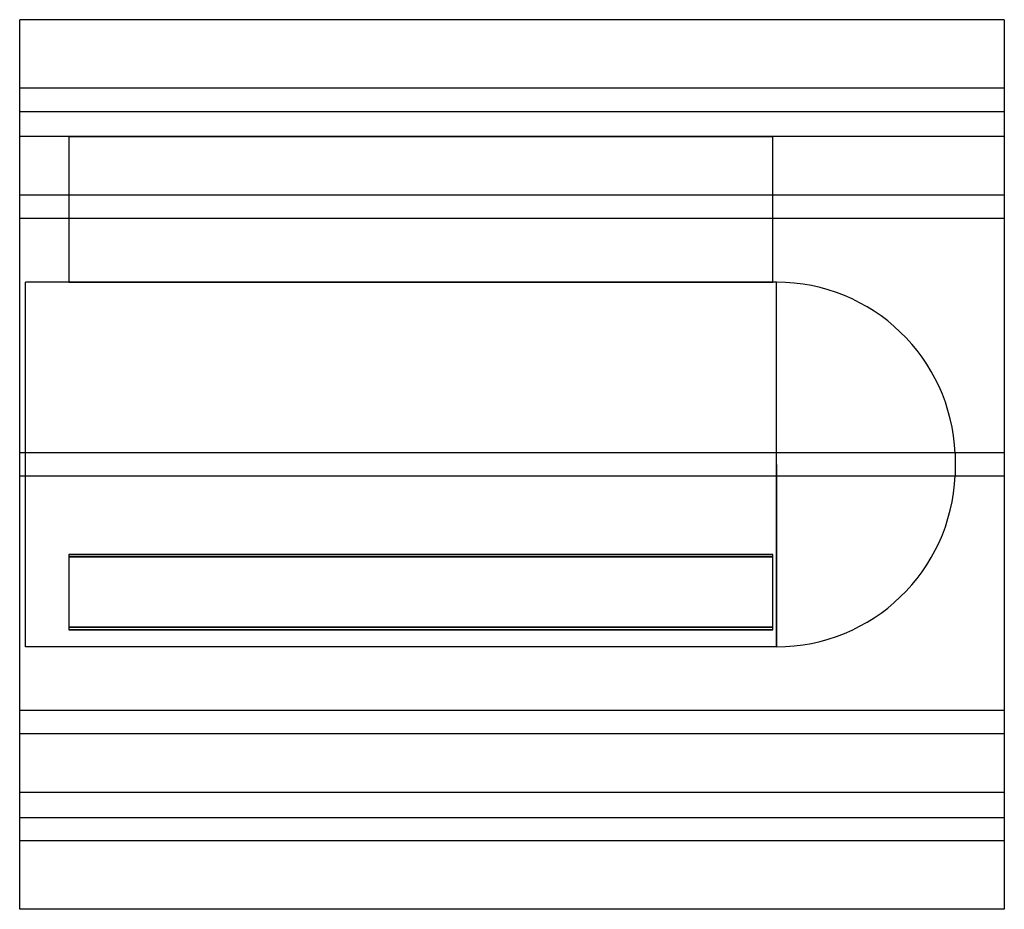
# Model space of a CAD drawing. Header units: millimetres. Extents: x -338 to 338, y -305 to 305.
import ezdxf

# ---------------------------------------------------------------- set-up
doc = ezdxf.new("R2010")
doc.units = ezdxf.units.MM
doc.layers.add('HIDDEN', color=7, linetype='Continuous')
doc.layers.add('THICK', color=7, linetype='Continuous')

msp = doc.modelspace()

# ---------------------------------------------------------------- linework, layer by layer
at = {"layer": 'HIDDEN'}
for p, q in [((337.5, 258), (-337.5, 258)), ((-337.5, 242), (337.5, 242)), ((-303.75, 225), (-337.5, 225)), ((-303.75, 225), (-303.75, 125)), ((-303.75, 225), (178.75, 225)), ((-303.75, 225), (-303.75, 225)), ((178.75, 225), (-303.75, 225)), ((178.75, 125), (178.75, 225)), ((178.75, 225), (178.75, 225)), ((337.5, 225), (178.75, 225)), ((337.5, 184.78), (-337.5, 184.78)), ((337.5, 184.78), (-337.5, 184.78)), ((337.5, 168.78), (-337.5, 168.78)), ((337.5, 168.78), (-337.5, 168.78)), ((-333.5, 0), (-333.5, 125)), ((-303.75, 125), (-333.5, 125)), ((178.75, 125), (-303.75, 125)), ((-303.75, 125), (178.75, 125)), ((181.35, 125), (178.75, 125)), ((181.35, 0), (181.35, 125)), ((337.5, 8), (-337.5, 8)), ((337.5, 8), (-337.5, 8)), ((303.75, 7.45), (303.75, 0)), ((181.35, 0), (181.35, -125)), ((-333.5, -125), (-333.5, 0)), ((181.35, -125), (181.35, 0)), ((303.75, 0), (303.75, -7.45)), ((337.5, -8), (-337.5, -8)), ((337.5, -8), (-337.5, -8)), ((-303.75, -61.63), (178.75, -61.63)), ((178.75, -61.63), (-303.75, -61.63)), ((-303.75, -61.63), (-303.75, -111.63)), ((178.75, -63.36), (-303.75, -63.36)), ((-303.75, -63.36), (178.75, -63.36)), ((178.75, -111.63), (178.75, -61.63)), ((178.75, -111.63), (-303.75, -111.63)), ((-303.75, -111.63), (-303.75, -113.36)), ((-303.75, -111.63), (178.75, -111.63)), ((-303.75, -113.36), (178.75, -113.36)), ((178.75, -113.36), (-303.75, -113.36)), ((178.75, -113.36), (178.75, -111.63)), ((181.35, -125), (-333.5, -125)), ((337.5, -168.78), (-337.5, -168.78)), ((337.5, -168.78), (-337.5, -168.78)), ((337.5, -184.78), (-337.5, -184.78)), ((337.5, -184.78), (-337.5, -184.78)), ((337.5, -225), (-337.5, -225)), ((-337.5, -242), (337.5, -242)), ((337.5, -258), (-337.5, -258))]:
    msp.add_line(p, q, dxfattribs=at)
for centre, start, end in [((181.35, 2.5), 2.31527, 89.99998), ((181.35, -2.5), 270.00002, 357.68473)]:
    msp.add_arc(centre, 122.5, start, end, dxfattribs=at)
at = {"layer": 'THICK'}
for p, q in [((-337.5, 0), (-337.5, 305)), ((337.5, 305), (-337.5, 305)), ((337.5, 305), (337.5, 0)), ((337.5, 0), (337.5, -305)), ((-337.5, -305), (-337.5, 0)), ((337.5, -305), (-337.5, -305))]:
    msp.add_line(p, q, dxfattribs=at)

doc.saveas('drawing.dxf')
